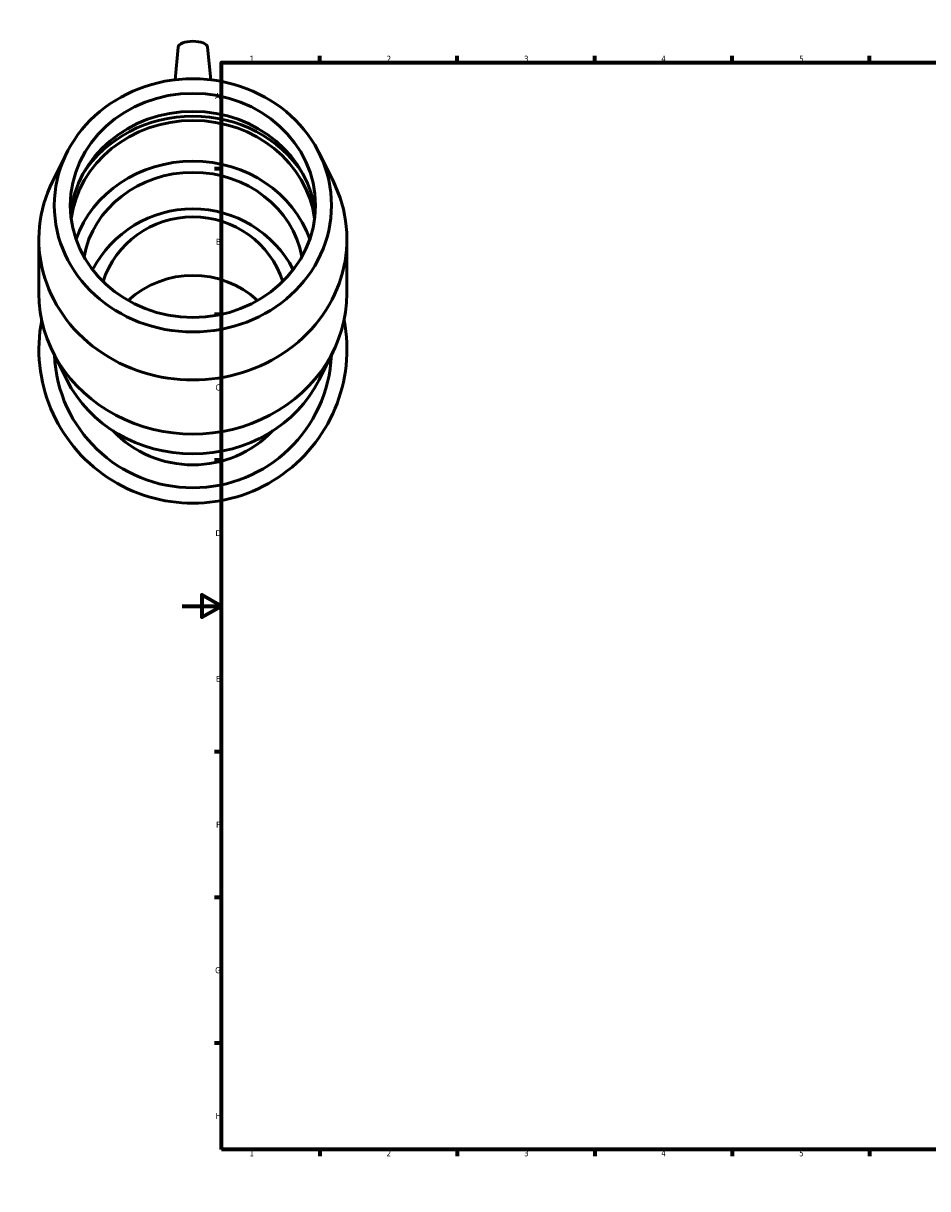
# Model space of a CAD drawing. Header units: millimetres. Extents: x -81 to 1577, y -786 to 1097.
# Tile 4 of 8: x -81 to 380, y 0 to 594. Entities that reach past the tile are written whole.
import ezdxf

# ---------------------------------------------------------------- set-up
doc = ezdxf.new("R2010")
doc.units = ezdxf.units.MM
doc.layers.add('Border (ANSI)', color=7, linetype='Continuous', lineweight=70)
doc.layers.add('Visible (ANSI)', color=7, linetype='Continuous', lineweight=50)
doc.styles.add('Note Text (ANSI)', font='tahoma.ttf')

# ---------------------------------------------------------------- blocks, each defined once
blk = doc.blocks.new('Borders Default Border')
at = {"layer": 'Border (ANSI)'}
for p, q in [((70.08, 574), (70.08, 577.45)), ((140.17, 574), (140.17, 577.45)), ((210.25, 574), (210.25, 577.45)), ((280.33, 574), (280.33, 577.45)), ((350.42, 574), (350.42, 577.45)), ((490.58, 574), (490.58, 577.45)), ((560.67, 574), (560.67, 577.45)), ((630.75, 574), (630.75, 577.45)), ((700.83, 574), (700.83, 577.45)), ((770.92, 574), (770.92, 577.45)), ((20, 519.75), (16.55, 519.75)), ((821, 519.75), (824.45, 519.75)), ((20, 445.5), (16.55, 445.5)), ((821, 445.5), (824.45, 445.5)), ((20, 371.25), (16.55, 371.25)), ((821, 371.25), (824.45, 371.25)), ((20, 222.75), (16.55, 222.75)), ((821, 222.75), (824.45, 222.75)), ((20, 148.5), (16.55, 148.5)), ((821, 148.5), (824.45, 148.5)), ((20, 74.25), (16.55, 74.25)), ((821, 74.25), (824.45, 74.25)), ((70.08, 20), (70.08, 16.55)), ((140.17, 20), (140.17, 16.55)), ((210.25, 20), (210.25, 16.55)), ((280.33, 20), (280.33, 16.55)), ((350.42, 20), (350.42, 16.55)), ((490.58, 20), (490.58, 16.55)), ((560.67, 20), (560.67, 16.55)), ((630.75, 20), (630.75, 16.55)), ((700.83, 20), (700.83, 16.55)), ((770.92, 20), (770.92, 16.55))]:
    blk.add_line(p, q, dxfattribs=at)
at = {"layer": 'Border (ANSI)', "flags": 128}
for points in [[(420.5, 594), (420.5, 574), (414.73, 584), (426.27, 584), (420.5, 574)], [(20, 20), (20, 574), (821, 574), (821, 20), (20, 20)], [(0, 297), (20, 297), (10, 302.77), (10, 291.23), (20, 297)], [(841, 297), (821, 297), (831, 302.77), (831, 291.23), (821, 297)], [(420.5, 0), (420.5, 20), (414.73, 10), (426.27, 10), (420.5, 20)]]:
    blk.add_lwpolyline(points, dxfattribs=at)
at = {"layer": 'Border (ANSI)', "color": 230, "true_color": 0xff0080, "attachment_point": 7, "style": 'Note Text (ANSI)'}
for s, insert, char_height in [('1', (34.35, 574.4), 3.05), ('2', (104.2, 574.4), 3.05), ('3', (174.26, 574.34), 3.05), ('4', (244.23, 574.4), 3.05), ('5', (314.48, 574.34), 3.05), ('6', (384.49, 574.34), 3.05), ('7', (454.6, 574.4), 3.05), ('8', (524.63, 574.33), 3.05), ('9', (594.7, 574.34), 3.05), ('10', (663.96, 574.34), 3.048), ('11', (734.04, 574.4), 3.048), ('12', (804.13, 574.4), 3.048), ('A', (16.78, 555.35), 3.05), ('A', (821.63, 555.35), 3.05), ('B', (17.15, 481.1), 3.05), ('B', (821.99, 481.1), 3.05), ('C', (16.95, 406.8), 3.05), ('C', (821.8, 406.8), 3.05), ('D', (16.96, 332.6), 3.05), ('D', (821.81, 332.6), 3.05), ('E', (17.21, 258.35), 3.05), ('E', (822.05, 258.35), 3.05), ('F', (17.29, 184.1), 3.05), ('F', (822.14, 184.1), 3.05), ('G', (16.81, 109.79), 3.05), ('G', (821.66, 109.79), 3.05), ('H', (16.97, 35.6), 3.05), ('H', (821.81, 35.6), 3.05), ('1', (34.35, 16.55), 3.05), ('2', (104.2, 16.55), 3.05), ('3', (174.26, 16.49), 3.05), ('4', (244.23, 16.55), 3.05), ('5', (314.48, 16.49), 3.05), ('6', (384.49, 16.49), 3.05), ('7', (454.6, 16.55), 3.05), ('8', (524.63, 16.48), 3.05), ('9', (594.7, 16.49), 3.05), ('10', (663.96, 16.49), 3.048), ('11', (734.04, 16.55), 3.048), ('12', (804.13, 16.55), 3.048)]:
    blk.add_mtext(s, dxfattribs=dict(at, insert=insert, char_height=char_height))

msp = doc.modelspace()

# ---------------------------------------------------------------- linework, layer by layer
at = {"layer": 'Visible (ANSI)'}
for p, q in [((-2.036, 581.901), (-3.635, 565.215)), ((12.953, 581.901), (14.552, 565.215)), ((-58.825, 527.986), (-65.968, 513.675)), ((69.742, 527.986), (76.885, 513.675)), ((-73.041, 456.347), (-73.041, 483.924)), ((83.959, 456.347), (83.959, 483.924)), ((-58.825, 412.285), (-65.968, 426.596)), ((69.742, 412.285), (76.885, 426.596))]:
    msp.add_line(p, q, dxfattribs=at)
for centre, radius, start, end in [((5.459, 441.726), 57.685, 27.540078, 152.459922), ((5.459, 427.896), 78.5, 169.081919, 10.918081), ((5.459, 427.896), 70.65, 182.417952, 357.582048), ((5.459, 425.231), 56.306, 223.775715, 316.224285)]:
    msp.add_arc(centre, radius, start, end, dxfattribs=at)
for centre, major_axis, ratio, start_param, end_param in [((5.459, 581.782), (-7.5, 0), 0.4067366, 3.180555, 6.244223), ((5.459, 491.991), (62.5, 0), 0.9135455, 0.0808228, 3.0607699), ((5.459, 487.381), (-64.909, 0), 0.9135455, 3.6737807, 5.7509972), ((5.459, 487.381), (62.5, 0), 0.9135455, 0.1214002, 3.0201925), ((5.459, 466.638), (62.5, 0), 0.9135455, 0.3075825, 2.8340101), ((5.459, 466.638), (56.25, 0), 0.9135455, 0.1627883, 2.9788044), ((5.459, 483.924), (-78.5, 0), 0.9135455, 5.8554005, 9.8525627), ((5.459, 448.387), (-47.973, 0), 0.9781476, 3.4438884, 5.9808896), ((5.459, 418.57), (47.973, 0), 0.9781476, 0.8139985, 2.3275941), ((5.459, 456.347), (-78.5, 0), 0.9135455, 0, 3.1415927), ((5.459, 439.061), (70.65, 0), 0.9135455, 3.5693774, 5.8554005)]:
    msp.add_ellipse(centre, major_axis=major_axis, ratio=ratio, start_param=start_param, end_param=end_param, dxfattribs=at)
for major_axis in [(-70.65, 0), (-62.5, 0)]:
    msp.add_ellipse((5.459, 501.21), major_axis=major_axis, ratio=0.9135455, dxfattribs=at)

# ---------------------------------------------------------------- block references
msp.add_blockref('Borders Default Border', (0, 0))

doc.saveas('drawing.dxf')
